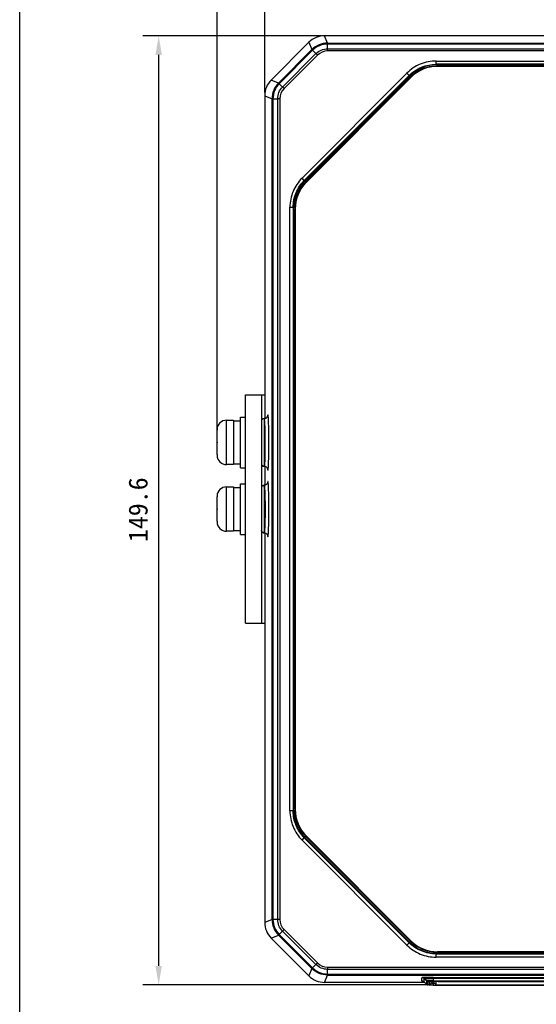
# Model space of a CAD drawing. Header units: millimetres. Extents: x 283 to 848, y 45 to 430.
# Tile 1 of 7: x 283 to 365, y 177 to 332. Entities that reach past the tile are written whole.
import ezdxf

# ---------------------------------------------------------------- set-up
doc = ezdxf.new("R2010")
doc.units = ezdxf.units.MM
doc.header["$LTSCALE"] = 32.67
doc.header["$PDMODE"] = 3
doc.header["$PDSIZE"] = 8
doc.layers.get('0').update_dxf_attribs({"linetype": 'CONTINUOUS'})
doc.layers.get('Defpoints').update_dxf_attribs({"linetype": 'CONTINUOUS'})
doc.layers.add('20_ALL_FEATURES', color=7, linetype='CONTINUOUS')
doc.layers.add('51__DRAFT_DIMS', color=7, linetype='CONTINUOUS')
doc.styles.get("Standard").update_dxf_attribs({"font": 'simfang.ttf'})
doc.dimstyles.new('DIMSTYLE_1', dxfattribs={"dimtxt": 3, "dimasz": 3, "dimexe": 2.5, "dimexo": 0.5, "dimgap": 0.75, "dimtad": 1, "dimdsep": 46, "dimtxsty": 'STANDARD', "dimblk": '_FILLED', "dimblk1": '_FILLED', "dimblk2": '_FILLED', "dimcen": 0.09, "dimclrt": 3, "dimazin": 2, "dimtp": 0.5, "dimtm": 0.5, "dimtfac": 1, "dimtofl": 0, "dimtmove": 0, "dimatfit": 3, "dimldrblk": '_FILLED', "dimfxl": 1, "dimtolj": 1, "dimarcsym": 0})

# ---------------------------------------------------------------- blocks, each defined once
blk = doc.blocks.new('_FILLED')
at = {"color": 0, "linetype": 'ByBlock'}
blk.add_solid([(0, 0), (-1, 0.167), (-1, -0.167)], dxfattribs=at)
blk = doc.blocks.new('*D64')
at = {"layer": '51__DRAFT_DIMS', "color": 0, "lineweight": -2}
for p, q in [((321.84, 320.4), (321.84, 345.68)), ((471.02, 320.4), (471.02, 345.68)), ((324.84, 343.18), (468.02, 343.18))]:
    blk.add_line(p, q, dxfattribs=at)
at = {"layer": 'Defpoints', "color": 0}
for p in [(471.02, 343.18), (321.84, 319.9), (471.02, 319.9)]:
    blk.add_point(p, dxfattribs=at)
at = {"layer": '51__DRAFT_DIMS', "color": 0, "linetype": 'ByBlock', "lineweight": -2, "xscale": 3, "yscale": 3, "zscale": 3, "rotation": 180}
blk.add_blockref('_FILLED', (321.84, 343.18), dxfattribs=at)
at = {"layer": '51__DRAFT_DIMS', "color": 0, "linetype": 'ByBlock', "lineweight": -2, "xscale": 3, "yscale": 3, "zscale": 3}
blk.add_blockref('_FILLED', (471.02, 343.18), dxfattribs=at)
at = {"layer": '51__DRAFT_DIMS', "color": 251, "insert": (396.51, 347.93), "char_height": 3, "attachment_point": 2, "line_spacing_factor": 0.9}
blk.add_mtext('\\A1;149.2', dxfattribs=at)
blk = doc.blocks.new('*D65')
at = {"layer": '51__DRAFT_DIMS', "color": 0, "lineweight": -2}
for p, q in [((314.34, 265.2), (314.34, 356.62)), ((478.53, 265.75), (478.53, 356.62)), ((317.34, 354.12), (475.53, 354.12))]:
    blk.add_line(p, q, dxfattribs=at)
at = {"layer": 'Defpoints', "color": 0}
for p in [(478.53, 354.12), (314.34, 264.7), (478.53, 265.25)]:
    blk.add_point(p, dxfattribs=at)
at = {"layer": '51__DRAFT_DIMS', "color": 0, "linetype": 'ByBlock', "lineweight": -2, "xscale": 3, "yscale": 3, "zscale": 3, "rotation": 180}
blk.add_blockref('_FILLED', (314.34, 354.12), dxfattribs=at)
at = {"layer": '51__DRAFT_DIMS', "color": 0, "linetype": 'ByBlock', "lineweight": -2, "xscale": 3, "yscale": 3, "zscale": 3}
blk.add_blockref('_FILLED', (478.53, 354.12), dxfattribs=at)
at = {"layer": '51__DRAFT_DIMS', "color": 251, "insert": (396.51, 358.87), "char_height": 3, "attachment_point": 2, "line_spacing_factor": 0.9}
blk.add_mtext('\\A1;164.2', dxfattribs=at)
blk = doc.blocks.new('*D66')
at = {"layer": '51__DRAFT_DIMS', "color": 0, "lineweight": -2}
for p, q in [((330.79, 329.34), (302.62, 329.34)), ((305.12, 326.34), (305.12, 182.75)), ((347.98, 179.75), (302.62, 179.75))]:
    blk.add_line(p, q, dxfattribs=at)
at = {"layer": 'Defpoints', "color": 0}
for p in [(331.29, 329.34), (305.12, 179.75), (348.48, 179.75)]:
    blk.add_point(p, dxfattribs=at)
at = {"layer": '51__DRAFT_DIMS', "color": 0, "linetype": 'ByBlock', "lineweight": -2, "xscale": 3, "yscale": 3, "zscale": 3}
for p, rotation in [((305.12, 329.34), 90), ((305.12, 179.75), 270)]:
    blk.add_blockref('_FILLED', p, dxfattribs=dict(at, rotation=rotation))
at = {"layer": '51__DRAFT_DIMS', "color": 251, "insert": (300.37, 254.65), "char_height": 3, "attachment_point": 2, "rotation": 90, "line_spacing_factor": 0.9}
blk.add_mtext('\\A1;149.6', dxfattribs=at)

msp = doc.modelspace()

# ---------------------------------------------------------------- linework, layer by layer
msp.add_lwpolyline([(283.203, 430.407), (848.22, 430.407), (848.22, 45.306), (283.203, 45.306)], close=True)
at = {"layer": '20_ALL_FEATURES'}
for p, q in [((331.762, 328.19), (331.285, 329.341)), ((461.579, 329.341), (331.285, 329.341)), ((328.812, 328.317), (322.867, 322.372)), ((328.812, 328.317), (329.289, 327.166)), ((331.762, 328.19), (461.102, 328.19)), ((331.765, 327.294), (331.765, 328.038)), ((461.099, 328.038), (331.765, 328.038)), ((329.289, 327.166), (324.018, 321.895)), ((324.128, 321.79), (329.394, 327.056)), ((329.921, 326.53), (324.654, 321.263)), ((324.9, 321.018), (330.166, 326.284)), ((329.394, 327.056), (329.921, 326.53)), ((330.166, 326.284), (329.921, 326.53)), ((331.765, 326.946), (331.765, 327.294)), ((331.765, 327.294), (461.099, 327.294)), ((461.099, 326.946), (331.765, 326.946)), ((348.875, 324.85), (348.875, 325.367)), ((348.875, 325.367), (443.989, 325.367)), ((348.875, 324.85), (348.916, 324.752)), ((443.989, 324.85), (348.875, 324.85)), ((348.916, 324.752), (348.916, 324.552)), ((348.916, 324.752), (443.948, 324.752)), ((349.117, 324.552), (348.916, 324.552)), ((349.117, 324.526), (349.117, 324.552)), ((349.117, 324.552), (443.747, 324.552)), ((443.747, 324.526), (349.117, 324.526)), ((327.725, 306.914), (344.269, 323.459)), ((344.635, 323.093), (328.091, 306.549)), ((344.676, 322.995), (328.189, 306.508)), ((328.33, 306.367), (344.817, 322.854)), ((344.875, 322.794), (328.389, 306.309)), ((344.893, 322.776), (328.408, 306.291)), ((344.269, 323.459), (344.635, 323.093)), ((344.635, 323.093), (344.676, 322.995)), ((344.817, 322.854), (344.676, 322.995)), ((344.893, 322.776), (344.875, 322.794)), ((324.018, 321.895), (322.867, 322.372)), ((324.654, 321.263), (324.128, 321.79)), ((324.9, 321.018), (324.654, 321.263)), ((321.843, 319.899), (321.843, 269.002)), ((321.843, 319.899), (322.993, 319.422)), ((322.993, 190.082), (322.993, 319.422)), ((323.146, 319.419), (323.146, 190.085)), ((323.146, 319.419), (323.89, 319.419)), ((323.89, 190.085), (323.89, 319.419)), ((324.237, 319.419), (323.89, 319.419)), ((324.237, 319.419), (324.237, 190.085)), ((328.091, 306.549), (327.725, 306.914)), ((328.189, 306.508), (328.091, 306.549)), ((328.189, 306.508), (328.33, 306.367)), ((328.389, 306.309), (328.408, 306.291)), ((325.817, 207.195), (325.817, 302.309)), ((325.817, 302.309), (326.334, 302.309)), ((326.334, 302.309), (326.334, 207.195)), ((326.334, 302.309), (326.432, 302.268)), ((326.432, 207.236), (326.432, 302.268)), ((326.632, 302.268), (326.432, 302.268)), ((326.632, 302.268), (326.632, 302.067)), ((326.632, 207.437), (326.632, 302.067)), ((326.632, 302.067), (326.658, 302.067)), ((326.658, 302.067), (326.658, 207.437)), ((318.832, 236.752), (318.832, 272.752)), ((318.832, 272.752), (321.843, 272.752)), ((321.332, 272.752), (321.332, 236.752)), ((315.832, 261.752), (315.832, 268.752)), ((315.832, 268.752), (316.932, 268.752)), ((316.932, 268.752), (316.932, 261.752)), ((316.932, 268.642), (318.032, 268.642)), ((318.032, 261.252), (318.032, 269.252)), ((318.032, 269.252), (318.832, 269.252)), ((321.732, 269.002), (321.732, 268.856)), ((321.732, 269.002), (321.756, 269.002)), ((321.732, 268.856), (321.739, 261.502)), ((314.332, 265.802), (314.332, 267.175)), ((314.337, 267.301), (314.333, 267.302)), ((314.332, 265.802), (314.337, 265.802)), ((314.332, 263.329), (314.332, 264.702)), ((314.332, 264.702), (314.337, 264.702)), ((314.333, 265.313), (314.333, 265.191)), ((314.333, 265.313), (314.333, 265.191)), ((314.333, 263.202), (314.337, 263.203)), ((316.932, 261.752), (315.832, 261.752)), ((316.932, 261.862), (318.032, 261.862)), ((318.032, 261.252), (318.832, 261.252)), ((321.753, 261.502), (321.739, 261.502)), ((321.843, 261.502), (321.843, 258.502)), ((315.832, 251.252), (315.832, 258.252)), ((315.832, 258.252), (316.932, 258.252)), ((316.932, 258.252), (316.932, 251.252)), ((316.932, 258.142), (318.032, 258.142)), ((318.032, 250.752), (318.032, 258.752)), ((318.032, 258.752), (318.832, 258.752)), ((321.731, 258.502), (321.732, 258.502)), ((321.732, 258.502), (321.732, 258.485)), ((321.756, 258.502), (321.732, 258.502)), ((321.732, 258.105), (321.733, 257.739)), ((321.732, 258.105), (321.739, 251.002)), ((321.733, 257.739), (321.738, 251.563)), ((314.332, 255.302), (314.332, 256.675)), ((314.337, 256.801), (314.333, 256.802)), ((314.332, 255.302), (314.337, 255.302)), ((314.333, 254.813), (314.333, 254.691)), ((314.333, 254.813), (314.333, 254.691)), ((314.332, 252.829), (314.332, 254.202)), ((314.332, 254.202), (314.337, 254.202)), ((314.333, 252.702), (314.337, 252.703)), ((316.932, 251.252), (315.832, 251.252)), ((316.932, 251.362), (318.032, 251.362)), ((318.032, 250.752), (318.832, 250.752)), ((321.739, 251.002), (321.753, 251.002)), ((321.843, 251.002), (321.843, 189.605)), ((318.832, 236.752), (321.843, 236.752)), ((326.334, 207.195), (325.817, 207.195)), ((326.334, 207.195), (326.432, 207.236)), ((326.432, 207.236), (326.632, 207.236)), ((326.632, 207.437), (326.632, 207.236)), ((326.658, 207.437), (326.632, 207.437)), ((327.725, 202.589), (328.091, 202.955)), ((344.269, 186.044), (327.725, 202.589)), ((328.091, 202.955), (328.189, 202.996)), ((328.091, 202.955), (344.635, 186.41)), ((328.33, 203.137), (328.189, 202.996)), ((328.189, 202.996), (344.676, 186.508)), ((344.817, 186.65), (328.33, 203.137)), ((328.408, 203.213), (328.389, 203.194)), ((328.389, 203.194), (344.875, 186.709)), ((328.408, 203.213), (344.893, 186.728)), ((322.993, 190.082), (321.843, 189.605)), ((323.89, 190.085), (323.146, 190.085)), ((324.237, 190.085), (323.89, 190.085)), ((324.128, 187.714), (324.654, 188.24)), ((324.9, 188.486), (324.654, 188.24)), ((324.654, 188.24), (329.921, 182.974)), ((330.166, 183.22), (324.9, 188.486)), ((322.867, 187.132), (324.018, 187.608)), ((322.867, 187.132), (328.812, 181.187)), ((324.018, 187.608), (329.289, 182.338)), ((329.394, 182.448), (324.128, 187.714)), ((344.635, 186.41), (344.269, 186.044)), ((344.676, 186.508), (344.635, 186.41)), ((344.676, 186.508), (344.817, 186.65)), ((344.875, 186.709), (344.893, 186.728)), ((348.875, 184.654), (348.916, 184.752)), ((348.916, 184.952), (349.117, 184.952)), ((348.916, 184.952), (348.916, 184.752)), ((348.916, 184.752), (443.948, 184.752)), ((349.117, 184.978), (443.747, 184.978)), ((349.117, 184.952), (349.117, 184.978)), ((443.747, 184.952), (349.117, 184.952)), ((330.166, 183.219), (329.921, 182.974)), ((348.875, 184.654), (443.989, 184.654)), ((348.875, 184.137), (348.875, 184.654)), ((443.989, 184.137), (348.875, 184.137)), ((329.289, 182.338), (328.812, 181.187)), ((329.921, 182.974), (329.394, 182.448)), ((331.765, 182.557), (461.099, 182.557)), ((331.765, 182.557), (331.765, 182.21)), ((461.099, 182.21), (331.765, 182.21)), ((331.765, 181.466), (331.765, 182.21)), ((331.285, 180.162), (331.762, 181.313)), ((347.037, 180.162), (331.285, 180.162)), ((331.762, 181.313), (461.102, 181.313)), ((331.765, 181.466), (461.099, 181.466)), ((346.625, 180.368), (346.625, 180.892)), ((347.344, 180.38), (346.979, 180.745)), ((346.979, 180.222), (346.979, 180.745)), ((347.344, 179.856), (346.979, 180.222)), ((346.979, 180.22), (346.979, 180.222)), ((347.345, 179.855), (346.979, 180.22)), ((347.344, 180.38), (347.344, 179.856)), ((347.556, 180.292), (347.556, 179.768)), ((347.873, 179.769), (347.891, 180.288)), ((348.184, 180.068), (347.873, 179.769)), ((347.892, 180.289), (347.891, 180.288)), ((348.192, 180.307), (348.184, 180.068)), ((348.382, 180.309), (348.382, 180.285)), ((348.399, 180.264), (348.882, 179.798)), ((348.399, 180.264), (348.403, 180.259)), ((348.403, 180.259), (348.882, 179.797)), ((348.432, 180.955), (369.432, 180.955)), ((348.432, 180.955), (348.432, 180.323)), ((369.432, 180.796), (348.432, 180.796)), ((348.432, 180.418), (369.432, 180.418)), ((369.432, 180.323), (348.432, 180.323)), ((348.483, 180.047), (348.487, 180.178)), ((348.483, 180.047), (348.623, 180.047)), ((348.483, 179.747), (348.483, 180.047)), ((348.882, 180.265), (348.839, 180.31)), ((348.882, 179.798), (348.882, 180.265)), ((349.205, 180.31), (349.236, 180.278)), ((349.236, 180.278), (368.629, 180.278)), ((347.344, 179.856), (347.345, 179.855)), ((348.483, 179.747), (369.381, 179.747)), ((348.882, 179.798), (348.882, 179.797)), ((349.236, 179.786), (368.629, 179.786))]:
    msp.add_line(p, q, dxfattribs=at)
for points in [[(322.309, 269.395), (322.31, 269.402), (322.312, 269.412), (322.313, 269.418), (322.313, 269.419), (322.312, 269.416), (322.309, 269.404), (322.303, 269.385), (322.293, 269.36), (322.279, 269.327), (322.257, 269.287), (322.227, 269.242), (322.189, 269.196), (322.142, 269.149), (322.085, 269.105), (322.017, 269.065), (321.942, 269.033), (321.86, 269.012), (321.771, 269.002), (321.756, 269.002)], [(321.753, 261.502), (321.77, 261.501), (321.859, 261.492), (321.942, 261.47), (322.017, 261.439), (322.084, 261.399), (322.141, 261.355), (322.189, 261.309), (322.227, 261.262), (322.257, 261.217), (322.278, 261.177), (322.293, 261.144), (322.303, 261.118), (322.309, 261.099), (322.312, 261.088), (322.313, 261.084), (322.313, 261.085)], [(322.309, 258.895), (322.31, 258.902), (322.312, 258.912), (322.313, 258.918), (322.313, 258.919), (322.312, 258.916), (322.309, 258.904), (322.303, 258.885), (322.293, 258.86), (322.279, 258.827), (322.257, 258.787), (322.227, 258.742), (322.189, 258.696), (322.142, 258.649), (322.085, 258.605), (322.017, 258.565), (321.942, 258.533), (321.86, 258.512), (321.771, 258.502), (321.756, 258.502)], [(321.753, 251.002), (321.77, 251.001), (321.859, 250.992), (321.942, 250.97), (322.017, 250.939), (322.084, 250.899), (322.141, 250.855), (322.189, 250.809), (322.227, 250.762), (322.257, 250.717), (322.278, 250.677), (322.293, 250.644), (322.303, 250.618), (322.309, 250.599), (322.312, 250.588), (322.313, 250.584), (322.313, 250.585)]]:
    msp.add_lwpolyline(points, dxfattribs=at)
for centre, radius, start, end in [((331.763, 324.691), 2.256, 89.9404, 135.05677), ((348.916, 318.755), 5.796, 89.99896, 135.00102), ((349.117, 318.552), 6, 90, 135), ((349.117, 318.552), 5.974, 90, 135), ((348.911, 318.76), 5.989, 131.24182, 134.99625), ((326.493, 319.421), 2.256, 134.94009, 180.05703), ((332.428, 302.268), 5.796, 134.99896, 180.00102), ((332.632, 302.067), 6, 135, 180), ((332.632, 302.067), 5.974, 135, 180), ((332.424, 302.273), 5.989, 135.00333, 138.75764), ((315.832, 267.252), 1.5, 90, 178.09537), ((321.732, 268.602), 0.4, 89.86482, 180), ((315.944, 267.175), 1.612, 175.51242, 180.00439), ((315.944, 263.329), 1.612, 179.99561, 184.48758), ((315.832, 263.252), 1.5, 181.90463, 270), ((321.732, 261.902), 0.4, 180, 270.99605), ((315.832, 256.752), 1.5, 90, 178.09537), ((321.732, 258.102), 0.4, 90, 172.5071), ((315.944, 256.675), 1.612, 175.51242, 180.00439), ((315.944, 252.829), 1.612, 179.99561, 184.48758), ((315.832, 252.752), 1.5, 181.90463, 270), ((321.732, 251.402), 0.4, 187.56464, 270.99605), ((321.73, 251.429), 0.399, 240.16942, 247.67988), ((321.739, 251.015), 0.0131, 270.04836, 279.3791), ((321.739, 251.014), 0.0126, 270.49684, 280.15633), ((332.632, 207.437), 6, 180, 225), ((332.428, 207.236), 5.796, 179.99896, 225.00102), ((332.632, 207.437), 5.974, 180, 225), ((332.424, 207.23), 5.989, 221.24182, 224.99625), ((326.493, 190.083), 2.256, 179.9404, 225.05676), ((348.911, 190.744), 5.989, 225.00375, 228.75818), ((348.916, 190.748), 5.796, 224.99896, 270.00102), ((349.117, 190.952), 6, 225, 270), ((349.117, 190.952), 5.974, 225, 270), ((331.763, 184.813), 2.256, 224.94007, 270.05702), ((346.626, 179.869), 0.498, 45.02537, 50.03964), ((348.421, 151.649), 28.769, 90.25909, 90.79767), ((348.432, 139.507), 41.289, 90.00004, 90.21986), ((348.432, 149.731), 30.687, 90.00017, 90.26293), ((348.432, 155.624), 24.698, 90.00014, 90.27608), ((348.381, 183.047), 3.002, 270.41874, 270.91502), ((348.383, 182.951), 2.906, 270.91346, 271.43941), ((348.387, 182.763), 2.718, 271.43762, 272.0098), ((348.483, 196.989), 17.241, 269.831, 269.99985)]:
    msp.add_arc(centre, radius, start, end, dxfattribs=at)
for centre, major_axis, ratio, start_param, end_param in [((331.287, 325.839), (1.34, -3.236), 0.9992864, 9.0323312, 9.8172247), ((325.345, 319.897), (-3.236, 1.34), 0.9992864, 5.8907385, 6.6756321), ((325.345, 189.607), (3.236, 1.34), 0.9992864, 9.0323312, 9.8172247), ((331.287, 183.664), (1.34, 3.236), 0.9992864, -3.5340394, -2.7491459), ((348.882, 179.786), (0.5, -0.5), 0.0174551, -3.1241394, -2.86234), ((349.589, 180.253), (0.707, -0.012), 0.0302146, 2.0949228, 3.1421204), ((349.589, 179.81), (0.707, 0.012), 0.0302146, 3.2639628, 4.1882625)]:
    msp.add_ellipse(centre, major_axis=major_axis, ratio=ratio, start_param=start_param, end_param=end_param, dxfattribs=at)
for points, knots in [([(331.762, 328.19), (331.307, 328.19), (330.388, 328.009), (329.61, 327.488), (329.289, 327.166)], [0, 0, 0, 0, 0.5, 1, 1, 1, 1]), ([(331.765, 328.038), (331.329, 328.038), (330.448, 327.864), (329.703, 327.364), (329.394, 327.056)], [0, 0, 0, 0, 0.5000284, 1, 1, 1, 1]), ([(331.762, 328.19), (331.765, 328.176), (331.761, 328.125), (331.765, 328.075), (331.765, 328.038)], [0, 0, 0, 0, 0.2817809, 1, 1, 1, 1]), ([(329.289, 327.166), (329.296, 327.154), (329.336, 327.12), (329.369, 327.082), (329.394, 327.056)], [0, 0, 0, 0, 0.2817932, 1, 1, 1, 1]), ([(329.921, 326.53), (330.161, 326.77), (330.741, 327.159), (331.426, 327.294), (331.765, 327.294)], [0, 0, 0, 0, 0.4999994, 1, 1, 1, 1]), ([(348.916, 324.752), (348.2, 324.752), (346.757, 324.491), (345.5, 323.735), (344.962, 323.263)], [0, 0, 0, 0, 0.4999739, 1, 1, 1, 1]), ([(324.018, 321.895), (323.696, 321.574), (323.175, 320.796), (322.994, 319.877), (322.993, 319.422)], [0, 0, 0, 0, 0.5, 1, 1, 1, 1]), ([(324.128, 321.79), (323.819, 321.481), (323.319, 320.736), (323.146, 319.855), (323.146, 319.419)], [0, 0, 0, 0, 0.5000191, 1, 1, 1, 1]), ([(323.89, 319.419), (323.89, 319.758), (324.025, 320.443), (324.414, 321.023), (324.654, 321.263)], [0, 0, 0, 0, 0.4999994, 1, 1, 1, 1]), ([(324.018, 321.895), (324.03, 321.887), (324.064, 321.848), (324.102, 321.815), (324.128, 321.79)], [0, 0, 0, 0, 0.2817809, 1, 1, 1, 1]), ([(322.993, 319.422), (323.007, 319.419), (323.059, 319.423), (323.109, 319.419), (323.146, 319.419)], [0, 0, 0, 0, 0.2817932, 1, 1, 1, 1]), ([(326.334, 302.309), (326.334, 303.088), (326.645, 304.664), (327.539, 305.997), (328.091, 306.549)], [0, 0, 0, 0, 0.5, 1, 1, 1, 1]), ([(327.92, 306.222), (327.449, 305.684), (326.693, 304.427), (326.432, 302.984), (326.432, 302.268)], [0, 0, 0, 0, 0.500026, 1, 1, 1, 1]), ([(321.732, 268.985), (321.735, 268.979), (321.751, 268.941), (321.758, 268.9), (321.763, 268.866)], [0, 0, 0, 0, 0.1690187, 1, 1, 1, 1]), ([(321.763, 268.866), (321.777, 268.788), (321.796, 268.594), (321.83, 268.078), (321.862, 267.23), (321.885, 266.051), (321.891, 264.975), (321.886, 264.105), (321.878, 263.493), (321.866, 262.938), (321.849, 262.457), (321.829, 262.066), (321.811, 261.779), (321.787, 261.603), (321.765, 261.524), (321.747, 261.502), (321.739, 261.502)], [0, 0, 0, 0, 0.032224, 0.0790256, 0.2101559, 0.3769626, 0.558193, 0.6469764, 0.730715, 0.8067142, 0.8725385, 0.9260998, 0.9656791, 0.9901723, 0.9967126, 1, 1, 1, 1]), ([(321.756, 269.002), (321.908, 269.003), (322.224, 269.132), (322.35, 269.449), (322.35, 269.601)], [0, 0, 0, 0, 0.4999365, 1, 1, 1, 1]), ([(322.35, 269.601), (322.344, 269.601), (322.334, 269.578), (322.324, 269.541), (322.313, 269.474), (322.307, 269.422), (322.304, 269.391)], [0, 0, 0, 0, 0.0840497, 0.2730573, 0.5773863, 1, 1, 1, 1]), ([(322.427, 269.01), (322.422, 269.095), (322.412, 269.242), (322.396, 269.412), (322.382, 269.51), (322.372, 269.558), (322.364, 269.586), (322.355, 269.601), (322.35, 269.601)], [0, 0, 0, 0, 0.426758, 0.7373876, 0.8472289, 0.926715, 0.9765949, 1, 1, 1, 1]), ([(322.426, 261.487), (322.458, 262.015), (322.49, 263.268), (322.509, 265.245), (322.491, 267.223), (322.459, 268.479), (322.427, 269.01)], [0, 0, 0, 0, 0.2112323, 0.4994949, 0.788026, 1, 1, 1, 1]), ([(321.332, 261.927), (321.332, 261.826), (321.418, 261.614), (321.63, 261.53), (321.732, 261.53)], [0, 0, 0, 0, 0.4987115, 1, 1, 1, 1]), ([(322.35, 260.902), (322.35, 261.055), (322.223, 261.373), (321.906, 261.501), (321.753, 261.502)], [0, 0, 0, 0, 0.5000556, 1, 1, 1, 1]), ([(322.304, 261.112), (322.307, 261.081), (322.313, 261.03), (322.325, 260.962), (322.334, 260.925), (322.344, 260.903), (322.35, 260.902)], [0, 0, 0, 0, 0.4228494, 0.7277338, 0.9168464, 1, 1, 1, 1]), ([(322.35, 260.902), (322.355, 260.903), (322.364, 260.918), (322.372, 260.945), (322.382, 260.992), (322.395, 261.09), (322.411, 261.257), (322.421, 261.402), (322.426, 261.487)], [0, 0, 0, 0, 0.0237643, 0.0736817, 0.1529782, 0.2625848, 0.5730771, 1, 1, 1, 1]), ([(321.732, 258.486), (321.732, 258.488), (321.732, 258.493), (321.73, 258.499), (321.731, 258.502)], [0, 0, 0, 0, 0.394647, 1, 1, 1, 1]), ([(321.741, 251.002), (321.75, 251.004), (321.768, 251.032), (321.782, 251.085), (321.797, 251.174), (321.815, 251.352), (321.834, 251.65), (321.855, 252.088), (321.871, 252.622), (321.882, 253.232), (321.889, 253.897), (321.89, 254.823), (321.882, 255.74), (321.863, 256.614), (321.845, 257.185), (321.823, 257.669), (321.8, 258.048), (321.777, 258.293), (321.753, 258.425), (321.74, 258.47), (321.732, 258.486)], [0, 0, 0, 0, 0.003782, 0.0113375, 0.0230903, 0.0390676, 0.0832127, 0.1423409, 0.2143447, 0.2966496, 0.3863164, 0.4801251, 0.6666507, 0.7526748, 0.8296878, 0.8949573, 0.9461667, 0.9815215, 0.9928844, 1, 1, 1, 1]), ([(321.734, 258.356), (321.734, 258.339), (321.732, 258.255), (321.732, 258.171), (321.732, 258.105)], [0, 0, 0, 0, 0.205357, 1, 1, 1, 1]), ([(321.74, 258.465), (321.74, 258.458), (321.737, 258.422), (321.735, 258.385), (321.734, 258.356)], [0, 0, 0, 0, 0.1891278, 1, 1, 1, 1]), ([(321.819, 258.035), (321.835, 257.781), (321.865, 257.185), (321.888, 256.192), (321.901, 255.044), (321.899, 254.046), (321.889, 253.264), (321.878, 252.727), (321.864, 252.245), (321.846, 251.83), (321.826, 251.493), (321.807, 251.246), (321.786, 251.093), (321.764, 251.024), (321.749, 251.003), (321.741, 251.002)], [0, 0, 0, 0, 0.1079098, 0.2540443, 0.4228464, 0.5962487, 0.678842, 0.7557075, 0.824776, 0.8841997, 0.9324031, 0.968097, 0.9904852, 0.9966846, 1, 1, 1, 1]), ([(321.743, 258.485), (321.758, 258.464), (321.779, 258.398), (321.79, 258.332), (321.796, 258.29)], [0, 0, 0, 0, 0.376209, 1, 1, 1, 1]), ([(322.35, 259.101), (322.35, 258.949), (322.224, 258.632), (321.908, 258.503), (321.756, 258.502)], [0, 0, 0, 0, 0.50012, 1, 1, 1, 1]), ([(321.796, 258.29), (321.798, 258.271), (321.808, 258.187), (321.814, 258.101), (321.819, 258.035)], [0, 0, 0, 0, 0.2155656, 1, 1, 1, 1]), ([(322.35, 259.101), (322.344, 259.101), (322.334, 259.078), (322.324, 259.041), (322.313, 258.974), (322.307, 258.922), (322.304, 258.891)], [0, 0, 0, 0, 0.0840497, 0.2730573, 0.5773863, 1, 1, 1, 1]), ([(322.427, 258.51), (322.422, 258.595), (322.412, 258.742), (322.396, 258.912), (322.382, 259.01), (322.372, 259.058), (322.364, 259.086), (322.355, 259.101), (322.35, 259.101)], [0, 0, 0, 0, 0.426758, 0.7373876, 0.8472289, 0.926715, 0.9765949, 1, 1, 1, 1]), ([(322.426, 250.987), (322.458, 251.515), (322.49, 252.768), (322.509, 254.745), (322.491, 256.723), (322.459, 257.979), (322.427, 258.51)], [0, 0, 0, 0, 0.2112323, 0.4994949, 0.788026, 1, 1, 1, 1]), ([(321.753, 251.002), (321.906, 251.001), (322.223, 250.873), (322.35, 250.555), (322.35, 250.402)], [0, 0, 0, 0, 0.4999902, 1, 1, 1, 1]), ([(322.304, 250.612), (322.307, 250.581), (322.313, 250.53), (322.325, 250.462), (322.334, 250.425), (322.344, 250.403), (322.35, 250.402)], [0, 0, 0, 0, 0.4228494, 0.7277338, 0.9168464, 1, 1, 1, 1]), ([(322.35, 250.402), (322.355, 250.403), (322.364, 250.418), (322.372, 250.445), (322.382, 250.492), (322.395, 250.59), (322.411, 250.757), (322.421, 250.902), (322.426, 250.987)], [0, 0, 0, 0, 0.0237643, 0.0736817, 0.1529782, 0.2625848, 0.5730771, 1, 1, 1, 1]), ([(326.432, 207.236), (326.432, 206.52), (326.693, 205.077), (327.449, 203.82), (327.92, 203.282)], [0, 0, 0, 0, 0.4999739, 1, 1, 1, 1]), ([(322.993, 190.082), (323.007, 190.085), (323.059, 190.081), (323.109, 190.084), (323.146, 190.085)], [0, 0, 0, 0, 0.2817809, 1, 1, 1, 1]), ([(322.993, 190.082), (322.994, 189.627), (323.175, 188.708), (323.696, 187.93), (324.018, 187.608)], [0, 0, 0, 0, 0.5, 1, 1, 1, 1]), ([(323.146, 190.085), (323.146, 189.649), (323.32, 188.768), (323.819, 188.022), (324.128, 187.714)], [0, 0, 0, 0, 0.5000284, 1, 1, 1, 1]), ([(324.654, 188.24), (324.414, 188.48), (324.025, 189.06), (323.89, 189.745), (323.89, 190.085)], [0, 0, 0, 0, 0.4999994, 1, 1, 1, 1]), ([(324.018, 187.608), (324.03, 187.616), (324.064, 187.655), (324.102, 187.689), (324.128, 187.714)], [0, 0, 0, 0, 0.2817932, 1, 1, 1, 1]), ([(344.962, 186.24), (345.5, 185.768), (346.757, 185.013), (348.2, 184.752), (348.916, 184.752)], [0, 0, 0, 0, 0.5000261, 1, 1, 1, 1]), ([(329.289, 182.338), (329.296, 182.35), (329.335, 182.384), (329.369, 182.421), (329.394, 182.448)], [0, 0, 0, 0, 0.2817809, 1, 1, 1, 1]), ([(331.762, 181.313), (331.307, 181.313), (330.388, 181.494), (329.61, 182.016), (329.289, 182.338)], [0, 0, 0, 0, 0.4999998, 1, 1, 1, 1]), ([(329.394, 182.448), (329.703, 182.139), (330.448, 181.639), (331.329, 181.466), (331.765, 181.466)], [0, 0, 0, 0, 0.5000191, 1, 1, 1, 1]), ([(331.765, 182.21), (331.426, 182.21), (330.741, 182.345), (330.161, 182.734), (329.921, 182.974)], [0, 0, 0, 0, 0.4999994, 1, 1, 1, 1]), ([(331.762, 181.313), (331.765, 181.327), (331.761, 181.379), (331.765, 181.429), (331.765, 181.466)], [0, 0, 0, 0, 0.2817932, 1, 1, 1, 1]), ([(348.432, 180.955), (348.315, 180.955), (348.084, 180.954), (347.749, 180.951), (347.441, 180.945), (347.171, 180.937), (346.974, 180.929), (346.844, 180.922), (346.768, 180.916), (346.709, 180.911), (346.664, 180.905), (346.641, 180.9), (346.625, 180.895), (346.625, 180.892)], [0, 0, 0, 0, 0.1944856, 0.3818735, 0.5543592, 0.7055622, 0.8297812, 0.880188, 0.9221741, 0.9553264, 0.9793284, 0.9940945, 1, 1, 1, 1]), ([(346.979, 180.745), (346.933, 180.791), (346.821, 180.866), (346.69, 180.892), (346.625, 180.892)], [0, 0, 0, 0, 0.4999588, 1, 1, 1, 1]), ([(346.625, 180.368), (346.625, 180.364), (346.641, 180.359), (346.665, 180.354), (346.711, 180.348), (346.745, 180.345), (346.766, 180.344)], [0, 0, 0, 0, 0.0756465, 0.2653911, 0.5739087, 1, 1, 1, 1]), ([(346.758, 180.347), (346.754, 180.347), (346.732, 180.351), (346.789, 180.34), (346.816, 180.327), (346.873, 180.303), (346.927, 180.267), (346.963, 180.237), (346.979, 180.22)], [0, 0, 0, 0, 0.0445295, 0.1523698, 0.3005257, 0.5100855, 0.7489223, 1, 1, 1, 1]), ([(346.979, 180.745), (346.979, 180.75), (347.002, 180.754), (347.032, 180.76), (347.095, 180.765), (347.174, 180.771), (347.277, 180.776), (347.45, 180.783), (347.588, 180.787), (347.686, 180.789)], [0, 0, 0, 0, 0.019358, 0.07083, 0.1548252, 0.2701326, 0.4148849, 0.5868143, 1, 1, 1, 1]), ([(347.781, 180.41), (347.72, 180.409), (347.634, 180.406), (347.527, 180.401), (347.464, 180.397), (347.415, 180.393), (347.377, 180.39), (347.358, 180.386), (347.344, 180.383), (347.344, 180.38)], [0, 0, 0, 0, 0.4169243, 0.5885668, 0.7325765, 0.8467299, 0.9295506, 0.9804453, 1, 1, 1, 1]), ([(347.556, 180.292), (347.556, 180.294), (347.568, 180.297), (347.583, 180.3), (347.615, 180.303), (347.676, 180.308), (347.78, 180.313), (347.869, 180.316), (347.92, 180.317)], [0, 0, 0, 0, 0.0195147, 0.0704954, 0.1534855, 0.267846, 0.5835746, 1, 1, 1, 1]), ([(347.686, 180.789), (347.732, 180.79), (347.928, 180.793), (348.124, 180.795), (348.274, 180.796)], [0, 0, 0, 0, 0.2347788, 1, 1, 1, 1]), ([(348.021, 180.415), (348, 180.415), (347.92, 180.413), (347.84, 180.412), (347.781, 180.41)], [0, 0, 0, 0, 0.2632013, 1, 1, 1, 1]), ([(348.503, 180.31), (348.426, 180.31), (348.316, 180.309), (348.175, 180.306), (348.084, 180.304), (348.009, 180.301), (347.951, 180.299), (347.916, 180.293), (347.896, 180.293), (347.892, 180.289)], [0, 0, 0, 0, 0.3734043, 0.5430917, 0.6927918, 0.8171996, 0.9119889, 0.9734876, 1, 1, 1, 1]), ([(347.92, 180.317), (347.95, 180.318), (348.081, 180.32), (348.212, 180.322), (348.313, 180.322)], [0, 0, 0, 0, 0.2294313, 1, 1, 1, 1]), ([(348.271, 180.049), (348.249, 180.05), (348.22, 180.053), (348.193, 180.06), (348.184, 180.066), (348.184, 180.068)], [0, 0, 0, 0, 0.7166439, 0.9104229, 1, 1, 1, 1]), ([(348.271, 180.049), (348.281, 180.048), (348.325, 180.045), (348.369, 180.045), (348.403, 180.045)], [0, 0, 0, 0, 0.2193106, 1, 1, 1, 1]), ([(348.432, 179.738), (348.312, 179.738), (348.091, 179.739), (347.833, 179.745), (347.666, 179.752), (347.57, 179.759), (347.46, 179.774), (347.383, 179.817), (347.345, 179.855)], [0, 0, 0, 0, 0.325254, 0.5962584, 0.6984256, 0.7771007, 0.8542854, 1, 1, 1, 1]), ([(347.813, 179.747), (347.777, 179.748), (347.713, 179.751), (347.64, 179.755), (347.597, 179.759), (347.575, 179.762), (347.564, 179.764), (347.556, 179.767), (347.556, 179.768)], [0, 0, 0, 0, 0.4215272, 0.7356412, 0.8481286, 0.9296627, 0.9799057, 1, 1, 1, 1]), ([(347.873, 179.769), (347.873, 179.765), (347.898, 179.765), (347.908, 179.762), (347.92, 179.761)], [0, 0, 0, 0, 0.2603233, 1, 1, 1, 1]), ([(347.92, 179.761), (347.987, 179.755), (348.158, 179.75), (348.329, 179.748), (348.432, 179.747)], [0, 0, 0, 0, 0.3973926, 1, 1, 1, 1])]:
    msp.add_open_spline(points, degree=3, knots=knots, dxfattribs=at)
for points in [[(348.875, 325.367), (348.028, 325.367), (346.317, 325.03), (344.868, 324.058), (344.269, 323.459)], [(344.635, 323.093), (345.187, 323.645), (346.52, 324.539), (348.095, 324.85), (348.875, 324.85)], [(327.725, 306.914), (327.126, 306.315), (326.154, 304.867), (325.817, 303.156), (325.817, 302.309)], [(314.337, 264.702), (314.333, 264.885), (314.333, 265.252), (314.333, 265.619), (314.337, 265.802)], [(321.743, 258.485), (321.742, 258.478), (321.741, 258.471), (321.74, 258.465)], [(314.337, 254.202), (314.333, 254.385), (314.333, 254.752), (314.333, 255.119), (314.337, 255.302)], [(321.415, 251.185), (321.373, 251.24), (321.345, 251.307), (321.336, 251.375)], [(321.532, 251.083), (321.487, 251.109), (321.446, 251.144), (321.415, 251.185)], [(321.732, 251.03), (321.68, 251.03), (321.627, 251.04), (321.579, 251.06)], [(325.817, 207.195), (325.817, 206.348), (326.154, 204.637), (327.126, 203.188), (327.725, 202.589)], [(328.091, 202.955), (327.539, 203.506), (326.645, 204.84), (326.334, 206.415), (326.334, 207.195)], [(348.875, 184.654), (348.095, 184.654), (346.52, 184.964), (345.187, 185.859), (344.635, 186.41)], [(344.269, 186.044), (344.868, 185.445), (346.317, 184.474), (348.028, 184.137), (348.875, 184.137)], [(346.625, 180.368), (346.739, 180.368), (346.859, 180.324), (346.946, 180.251)], [(347.556, 180.292), (347.48, 180.292), (347.398, 180.326), (347.344, 180.38)], [(347.344, 179.856), (347.398, 179.802), (347.48, 179.768), (347.556, 179.768)]]:
    msp.add_open_spline(points, degree=3, dxfattribs=at)

# ---------------------------------------------------------------- dimensions: what is measured, and where the dimension line sits
at = {"layer": '51__DRAFT_DIMS'}
for base, p1, p2, text, picture, middle in [((478.531, 354.119), (314.337, 264.702), (478.531, 265.252), '164.2', '*D65', (396.51, 354.119)), ((471.022, 343.185), (321.843, 319.899), (471.022, 319.899), '149.2', '*D64', (396.508, 343.185))]:
    dim = msp.add_linear_dim(base=base, p1=p1, p2=p2, text=text, dimstyle='DIMSTYLE_1', override={"dimclrt": 251}, dxfattribs=at)
    dim.commit()
    dim.dimension.update_dxf_attribs({"geometry": picture, "text_midpoint": middle, "dimtype": 160})
dim = msp.add_linear_dim(base=(305.119, 179.747), p1=(331.285, 329.341), p2=(348.483, 179.747), angle=270, text='149.6', dimstyle='DIMSTYLE_1', override={"dimclrt": 251}, dxfattribs=at)
dim.commit()
dim.dimension.update_dxf_attribs({"geometry": '*D66', "text_midpoint": (305.119, 254.65), "dimtype": 160})

doc.saveas('drawing.dxf')
